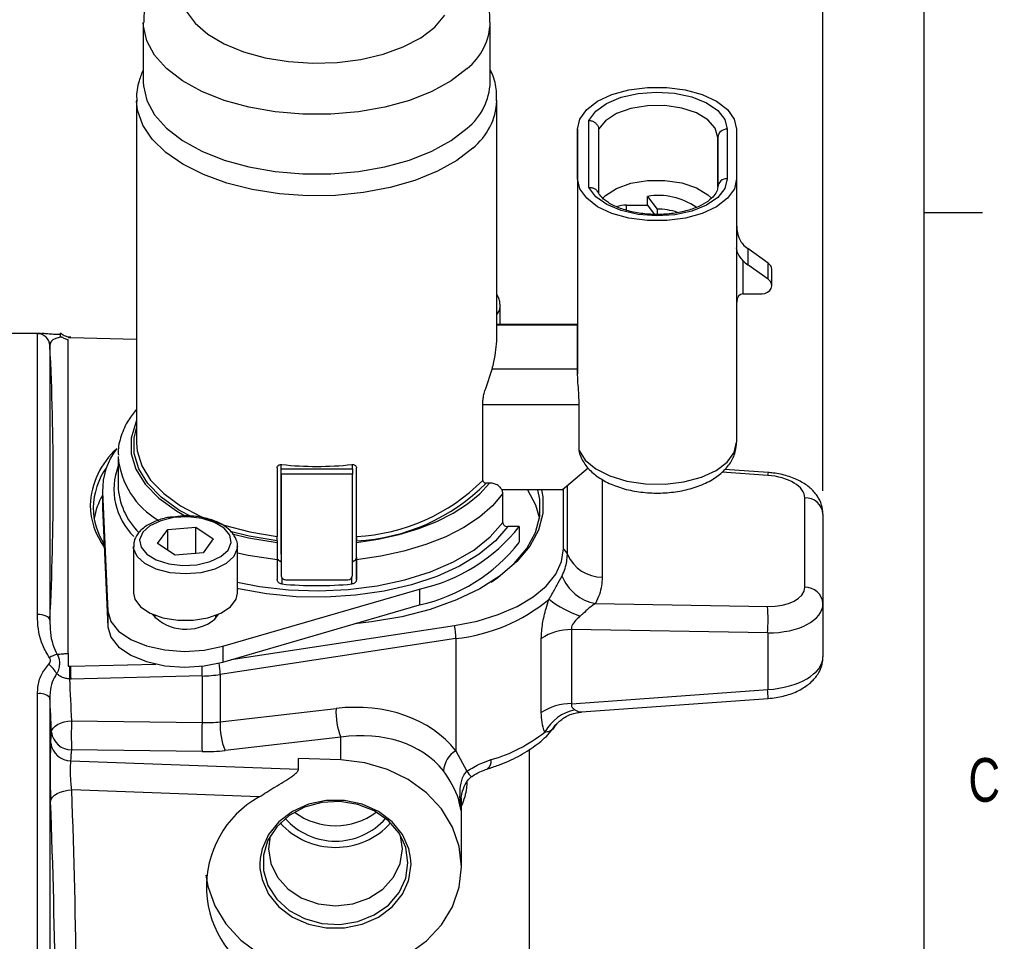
# Model space of a CAD drawing. Header units: inches. Extents: x 0.4 to 16.6, y 0.2 to 10.8.
# Tile 15 of 16: x 14.4 to 16.5, y 6.5 to 8.5. Entities that reach past the tile are written whole.
import ezdxf

# ---------------------------------------------------------------- set-up
doc = ezdxf.new("R2010")
doc.units = ezdxf.units.IN
doc.header["$MEASUREMENT"] = 0
doc.layers.add('BORDER', color=7, linetype='Continuous', lineweight=25)
doc.layers.add('SLD-0', color=7, linetype='Continuous', lineweight=25)
doc.styles.add('SLDTEXTSTYLE0', font='TXT', dxfattribs={"width": 0.75})
doc.dimstyles.new('SLDDIMSTYLE0', dxfattribs={"dimtxt": 0.145833, "dimasz": 0.13, "dimexe": 0, "dimexo": 0.0625, "dimgap": 0.036458, "dimtad": 0, "dimtih": 1, "dimtoh": 1, "dimdec": 1, "dimlfac": 1.5, "dimrnd": 1e-09, "dimzin": 12, "dimdsep": 46, "dimtxsty": 'SLDTEXTSTYLE0', "dimsah": 1, "dimcen": 0.09, "dimadec": 0, "dimazin": 3, "dimtfac": 1, "dimtdec": 1, "dimtofl": 0, "dimtmove": 0, "dimatfit": 3, "dimfxl": 0, "dimfrac": 2, "dimtolj": 1, "dimtzin": 12, "dimarcsym": 0})

# ---------------------------------------------------------------- blocks, each defined once
blk = doc.blocks.new('_D_3')
at = {"layer": 'SLD-0'}
for p, q in [((12.4659, 9.1245), (12.4659, 9.9358)), ((16.1589, 7.4786), (16.1589, 9.9358)), ((12.4659, 9.8108), (14.659, 9.8108)), ((14.831, 9.8108), (14.7866, 9.8108)), ((14.7866, 9.8108), (14.7866, 9.5791)), ((15.1542, 9.8108), (15.1986, 9.8108)), ((15.1986, 9.8108), (15.1986, 9.5791)), ((16.1589, 9.8108), (15.3263, 9.8108)), ((14.7866, 9.5791), (14.831, 9.5791)), ((15.1986, 9.5791), (15.1542, 9.5791))]:
    blk.add_line(p, q, dxfattribs=at)
for points in [[(12.4659, 9.8108), (12.5959, 9.7908), (12.5959, 9.8308)], [(16.1589, 9.8108), (16.0289, 9.8308), (16.0289, 9.7908)]]:
    blk.add_solid(points, dxfattribs=at)
at = {"layer": 'SLD-0', "char_height": 0.14583, "attachment_point": 1, "style": 'SLDTEXTSTYLE0'}
for s, insert in [('5.5', (14.858, 10.0283)), ('141', (14.831, 9.767))]:
    blk.add_mtext(s, dxfattribs=dict(at, insert=insert))

msp = doc.modelspace()

# ---------------------------------------------------------------- linework, layer by layer
at = {"color": 7, "linetype": 'Continuous', "lineweight": 25}
for p, q in [((14.6999, 8.4831), (14.6999, 8.3551)), ((15.4446, 8.3551), (15.4446, 8.4831)), ((14.6856, 8.3164), (14.6856, 7.5806)), ((15.4589, 7.7993), (15.4589, 8.3164)), ((15.6566, 8.1291), (15.6566, 8.2732)), ((15.6323, 8.1481), (15.6323, 8.2542)), ((15.6323, 8.2542), (15.6323, 7.8355)), ((15.6772, 8.2543), (15.6773, 8.1176)), ((15.9536, 8.2542), (15.9536, 8.1482)), ((15.9736, 8.2543), (15.9736, 8.1482)), ((15.933, 8.1306), (15.9329, 8.2367)), ((15.6323, 8.1481), (15.6323, 7.7294)), ((15.9736, 8.1482), (15.9736, 7.583)), ((15.7823, 8.0912), (15.7822, 8.1102)), ((15.7822, 8.1102), (15.8029, 8.0829)), ((15.7369, 8.0912), (15.7823, 8.0912)), ((15.7823, 8.0912), (15.7962, 8.072)), ((15.8029, 8.0829), (15.8029, 8.0717)), ((15.9974, 7.9981), (15.9975, 7.9635)), ((16.0414, 7.9669), (15.9974, 7.9981)), ((15.987, 7.9729), (15.987, 7.9013)), ((16.0414, 7.9323), (15.9975, 7.9635)), ((16.0414, 7.9323), (16.0414, 7.9669)), ((16.0488, 7.9188), (16.0488, 7.9535)), ((15.987, 7.9013), (16.0281, 7.9013)), ((15.4658, 7.8355), (15.4658, 7.8777)), ((15.6323, 7.8355), (15.4589, 7.8355)), ((14.4793, 7.8163), (14.3963, 7.8163)), ((14.4728, 7.2132), (14.4728, 7.8155)), ((14.4793, 7.8157), (14.4823, 7.8158)), ((14.5416, 7.8065), (14.5389, 7.8068)), ((14.5435, 7.8065), (14.5416, 7.8065)), ((14.6856, 7.8032), (14.5435, 7.8065)), ((14.4994, 7.7902), (14.4994, 7.2013)), ((15.4351, 7.6982), (15.4486, 7.7396)), ((15.6323, 7.7397), (15.4486, 7.7396)), ((15.4285, 7.5008), (15.4285, 7.6649)), ((15.6356, 7.5653), (15.6356, 7.6628)), ((14.6456, 7.5523), (14.6456, 7.4901)), ((15.6376, 7.5551), (15.6356, 7.5653)), ((14.987, 7.5275), (14.987, 7.3805)), ((14.9957, 7.3426), (14.9957, 7.5348)), ((14.9957, 7.5258), (14.9957, 7.5348)), ((14.9957, 7.5258), (15.149, 7.5259)), ((15.149, 7.5259), (15.149, 7.5348)), ((15.1577, 7.3363), (15.1577, 7.5276)), ((15.1577, 7.3805), (15.1577, 7.5275)), ((15.599, 7.4805), (15.6549, 7.5279)), ((16.041, 7.5179), (15.9483, 7.5245)), ((14.9957, 7.5139), (14.9957, 7.2974)), ((15.149, 7.5139), (14.9957, 7.5139)), ((15.149, 7.2974), (15.149, 7.5139)), ((15.4429, 7.4951), (15.4357, 7.4951)), ((15.6021, 7.354), (15.6021, 7.4832)), ((14.6123, 7.4817), (14.6123, 7.4478)), ((14.6124, 7.476), (14.6237, 7.2204)), ((14.6124, 7.476), (14.6124, 7.4421)), ((15.599, 7.4805), (15.4696, 7.4805)), ((15.4716, 7.4104), (15.4716, 7.4725)), ((16.1198, 7.2715), (16.1198, 7.4636)), ((14.6123, 7.4478), (14.6124, 7.4421)), ((14.6124, 7.4421), (14.6237, 7.1865)), ((16.1589, 7.4286), (16.1589, 7.2365)), ((14.7525, 7.3956), (14.8124, 7.4004)), ((14.8124, 7.4004), (14.8502, 7.3753)), ((14.8124, 7.3448), (14.8124, 7.4004)), ((15.507, 7.4019), (15.4822, 7.4019)), ((15.507, 7.4019), (15.507, 7.368)), ((14.7303, 7.3657), (14.7525, 7.3956)), ((14.7525, 7.3509), (14.7525, 7.3956)), ((14.6787, 7.3593), (14.6787, 7.2592)), ((14.7682, 7.3405), (14.7303, 7.3657)), ((14.8502, 7.3753), (14.8281, 7.3453)), ((14.9018, 7.3593), (14.9017, 7.3565)), ((14.9018, 7.2592), (14.9018, 7.3593)), ((14.987, 7.3712), (14.987, 7.3676)), ((15.1577, 7.3676), (15.1577, 7.3713)), ((14.8281, 7.3453), (14.7682, 7.3405)), ((14.8075, 7.3437), (14.8124, 7.3448)), ((14.9957, 7.3426), (14.9957, 7.2974)), ((15.1577, 7.3363), (15.1577, 7.2882)), ((14.987, 7.3306), (14.987, 7.2882)), ((14.987, 7.3296), (14.9957, 7.3285)), ((15.149, 7.3285), (15.1574, 7.3296)), ((15.1577, 7.2882), (15.1577, 7.3306)), ((15.0057, 7.2878), (15.139, 7.2878)), ((14.8703, 7.1449), (15.2931, 7.2676)), ((15.2931, 7.2676), (15.2931, 7.2337)), ((14.8703, 7.111), (15.2931, 7.2337)), ((15.6706, 7.2367), (16.0402, 7.2306)), ((16.1589, 7.2365), (16.1589, 7.1222)), ((14.6237, 7.2204), (14.6237, 7.1865)), ((14.7247, 7.2114), (14.7247, 7.2055)), ((14.8535, 7.2031), (14.8613, 7.2136)), ((14.8559, 7.2055), (14.8559, 7.2114)), ((14.8886, 7.1163), (15.368, 7.1892)), ((15.6188, 7.1807), (15.6188, 7.0218)), ((16.0402, 7.1737), (15.6188, 7.1807)), ((16.0402, 7.1737), (16.0402, 7.0522)), ((15.3708, 7.1614), (14.8649, 7.0845)), ((14.8703, 7.1449), (14.8703, 7.111)), ((15.3708, 7.1614), (15.3708, 6.9208)), ((15.5543, 7.0026), (15.5543, 7.1614)), ((14.5389, 7.1023), (14.5424, 7.1026)), ((14.5424, 7.1026), (14.5442, 7.1026)), ((14.5442, 7.1026), (14.7266, 7.1069)), ((14.8262, 7.0812), (14.5447, 7.0746)), ((14.8262, 7.0812), (14.8262, 6.9813)), ((14.8649, 7.0845), (14.8649, 6.9828)), ((14.5447, 7.0746), (14.542, 7.0746)), ((15.6188, 7.0218), (16.0402, 7.0522)), ((15.6404, 7.004), (16.041, 7.0329)), ((14.8649, 6.9828), (15.1136, 7.0114)), ((14.5461, 6.9852), (14.8262, 6.9813)), ((15.1241, 6.9499), (14.8754, 6.9213)), ((15.1241, 6.901), (15.1241, 6.9499)), ((14.8262, 6.9189), (14.5461, 6.9228)), ((15.3708, 6.9208), (15.3943, 6.8771)), ((15.5289, 6.2581), (15.5289, 6.9241)), ((14.5446, 6.8992), (15.0331, 6.8811)), ((15.0331, 6.8811), (15.0331, 6.9044)), ((15.1241, 6.901), (15.0331, 6.9044)), ((14.9484, 6.8217), (14.5463, 6.8366)), ((15.3831, 6.6717), (15.3831, 6.8194)), ((15.256, 6.7102), (15.2522, 6.7383))]:
    msp.add_line(p, q, dxfattribs=at)
at = {"color": 8, "linetype": 'Continuous', "lineweight": 25}
for p, q in [((15.9329, 8.2367), (15.9329, 8.1303)), ((15.7369, 8.0807), (15.7369, 8.0912)), ((15.6323, 7.8339), (15.4589, 7.8339)), ((14.4728, 7.8155), (14.4793, 7.8157)), ((15.6356, 7.6628), (15.4285, 7.6628)), ((16.0402, 7.5116), (15.9424, 7.5187)), ((15.6103, 7.3419), (15.6103, 7.4901)), ((15.6852, 7.5026), (15.6852, 7.2931)), ((14.997, 7.2926), (14.997, 7.2787)), ((15.1477, 7.2787), (15.1477, 7.2926)), ((14.4728, 5.5363), (14.4728, 7.0428)), ((14.4994, 7.0347), (14.4994, 5.5616)), ((15.3815, 6.8088), (15.3815, 6.793)), ((15.2746, 6.6773), (15.2738, 6.6914))]:
    msp.add_line(p, q, dxfattribs=at)
at = {"color": 7, "linetype": 'Continuous', "lineweight": 25, "flags": 128}
for points in [[(14.7917, 8.5074), (14.8109, 8.4816), (14.8384, 8.4579), (14.8735, 8.4373), (14.915, 8.4203), (14.9615, 8.4075), (15.0116, 8.3993), (15.0636, 8.396), (15.1159, 8.3976), (15.1668, 8.4042), (15.2147, 8.4155), (15.258, 8.4312), (15.2953, 8.4507), (15.3255, 8.4734)], [(15.3255, 8.4734), (15.3475, 8.4987)], [(14.6999, 8.3551), (14.7003, 8.3471), (14.7075, 8.3156), (14.7242, 8.2851), (14.7499, 8.2564), (14.7839, 8.2302), (14.8254, 8.2073), (14.8733, 8.1882), (14.9264, 8.1734), (14.9833, 8.1634), (15.0424, 8.1583), (15.1023, 8.1583), (15.1615, 8.1634), (15.2183, 8.1735), (15.2713, 8.1882), (15.3192, 8.2073), (15.3607, 8.2303), (15.3948, 8.2564)], [(15.6323, 8.2542), (15.6372, 8.2759), (15.6518, 8.2963), (15.6752, 8.3142), (15.706, 8.3287), (15.7424, 8.3389), (15.7823, 8.3441), (15.8235, 8.3441), (15.8634, 8.3389), (15.8998, 8.3287), (15.9307, 8.3143), (15.954, 8.2963), (15.9686, 8.2759), (15.9736, 8.2543)], [(15.6566, 8.2732), (15.671, 8.2928), (15.6945, 8.3097), (15.7255, 8.3228), (15.7619, 8.3311), (15.8011, 8.3341), (15.8405, 8.3316), (15.8772, 8.3238), (15.9088, 8.3111), (15.9331, 8.2945), (15.9484, 8.2751), (15.9536, 8.2542)], [(15.9329, 8.2367), (15.9276, 8.2563), (15.9119, 8.2743), (15.8872, 8.2892), (15.8556, 8.2997), (15.8197, 8.3051), (15.7823, 8.3048), (15.7467, 8.2989), (15.7157, 8.2878), (15.6919, 8.2726), (15.6772, 8.2543)], [(15.9736, 8.1482), (15.9687, 8.1265), (15.9541, 8.1061), (15.9307, 8.0881), (15.8999, 8.0737), (15.8635, 8.0635), (15.8236, 8.0583), (15.7824, 8.0583), (15.7425, 8.0635), (15.706, 8.0736), (15.6752, 8.0881), (15.6519, 8.1061), (15.6373, 8.1265), (15.6323, 8.1481)], [(15.9536, 8.1482), (15.9484, 8.1273), (15.9332, 8.1079), (15.9089, 8.0913), (15.8773, 8.0786), (15.8406, 8.0708), (15.8012, 8.0682), (15.762, 8.0712), (15.7256, 8.0796), (15.6946, 8.0926), (15.671, 8.1095), (15.6566, 8.1291)], [(15.6856, 8.106), (15.6919, 8.1121), (15.7157, 8.1273), (15.7467, 8.1384), (15.7823, 8.1443), (15.8197, 8.1446), (15.8556, 8.1392), (15.8872, 8.1287), (15.9119, 8.1138), (15.9198, 8.1064)], [(16.0281, 7.9013), (16.0343, 7.9021), (16.04, 7.9045), (16.0445, 7.9082), (16.0476, 7.9128), (16.0488, 7.9181), (16.0481, 7.9234), (16.0456, 7.9282), (16.0414, 7.9323)], [(15.6323, 7.7397), (15.6323, 7.7568), (15.6323, 7.7726), (15.6323, 7.7869), (15.6323, 7.7997), (15.6323, 7.8109), (15.6323, 7.8204), (15.6323, 7.8281), (15.6323, 7.8339)], [(15.6323, 7.7294), (15.6323, 7.7308), (15.6323, 7.7321), (15.6323, 7.7334), (15.6323, 7.7347), (15.6323, 7.736), (15.6323, 7.7372), (15.6323, 7.7384), (15.6323, 7.7397)], [(14.8047, 7.422), (14.7755, 7.438), (14.7384, 7.4646), (14.7097, 7.4941), (14.6901, 7.5256), (14.6802, 7.5583), (14.6802, 7.5915), (14.6856, 7.6132)], [(14.6856, 7.5806), (14.6868, 7.5643), (14.6965, 7.5322), (14.7157, 7.5013), (14.7437, 7.4724), (14.7801, 7.4463), (14.8237, 7.4235), (14.8736, 7.4046), (14.9285, 7.3902), (14.987, 7.3805)], [(15.6356, 7.5653), (15.6487, 7.5443), (15.6711, 7.5255), (15.7014, 7.5103), (15.7377, 7.4993), (15.778, 7.4934), (15.8198, 7.4929), (15.8605, 7.4978), (15.8978, 7.5077), (15.9295, 7.5222), (15.9535, 7.5403), (15.9685, 7.561), (15.9736, 7.583)], [(14.9957, 7.5139), (14.9957, 7.5156), (14.9957, 7.5173), (14.9957, 7.519), (14.9957, 7.5206), (14.9957, 7.5222), (14.9957, 7.5236), (14.9957, 7.5248), (14.9957, 7.5258)], [(15.149, 7.5259), (15.149, 7.5248), (15.149, 7.5236), (15.149, 7.5222), (15.149, 7.5206), (15.149, 7.519), (15.149, 7.5173), (15.149, 7.5156), (15.149, 7.5139)], [(15.1577, 7.3676), (15.2043, 7.3746), (15.249, 7.3846), (15.2912, 7.3973), (15.33, 7.4127), (15.3652, 7.4304), (15.396, 7.4503), (15.422, 7.4719), (15.4429, 7.4951)], [(15.555, 7.4805), (15.5578, 7.4658), (15.5578, 7.4297), (15.5483, 7.3941), (15.5296, 7.3595), (15.502, 7.3266), (15.466, 7.296), (15.4224, 7.2684), (15.3719, 7.2443), (15.3156, 7.2242), (15.2546, 7.2084), (15.19, 7.1973), (15.1537, 7.1933)], [(15.4716, 7.4725), (15.4495, 7.4465), (15.4214, 7.4222), (15.3878, 7.3999), (15.3491, 7.3801), (15.3061, 7.363), (15.2593, 7.3489), (15.2096, 7.338), (15.1577, 7.3306)], [(15.4467, 7.2828), (15.4606, 7.2925), (15.4961, 7.3226), (15.5233, 7.355), (15.5418, 7.3892), (15.5511, 7.4243), (15.5511, 7.4599), (15.5468, 7.4805)], [(15.5249, 7.4805), (15.5418, 7.4487), (15.5503, 7.4189)], [(14.8819, 7.3514), (14.8885, 7.3674), (14.8855, 7.3836), (14.8732, 7.3986), (14.8528, 7.4108), (14.8262, 7.4191), (14.7961, 7.4226), (14.7655, 7.421), (14.7373, 7.4144), (14.7142, 7.4036), (14.6986, 7.3895), (14.692, 7.3736), (14.695, 7.3573), (14.7074, 7.3423), (14.7278, 7.3301), (14.7544, 7.3219), (14.7844, 7.3183), (14.8151, 7.3199), (14.8433, 7.3265), (14.8663, 7.3373), (14.8819, 7.3514)], [(14.9018, 7.2827), (14.9491, 7.2735), (15.0117, 7.2661), (15.0757, 7.2638), (15.1395, 7.2667), (15.2019, 7.2745), (15.2613, 7.2872), (15.3164, 7.3046), (15.3661, 7.326), (15.4091, 7.3512), (15.4445, 7.3796), (15.4716, 7.4104)], [(15.4822, 7.4019), (15.4558, 7.3709), (15.4212, 7.3424), (15.379, 7.3168), (15.3302, 7.2948), (15.2759, 7.2768), (15.2172, 7.2632), (15.1553, 7.2543), (15.0917, 7.2503), (15.0277, 7.2513), (14.9646, 7.2572), (14.9039, 7.268), (14.9018, 7.2684)], [(14.987, 7.3712), (14.9273, 7.381), (14.8866, 7.391)], [(15.368, 7.1892), (15.4168, 7.199), (15.462, 7.2128), (15.5024, 7.2302), (15.537, 7.2509), (15.5649, 7.2742), (15.5854, 7.2996), (15.5979, 7.3265), (15.6021, 7.354)], [(14.6787, 7.2592), (14.6815, 7.246), (14.6937, 7.2296), (14.7144, 7.2158), (14.7419, 7.2059), (14.7737, 7.2007), (14.8069, 7.2007), (14.8387, 7.2059), (14.8662, 7.2158), (14.8869, 7.2296), (14.899, 7.2461), (14.9018, 7.2592)], [(14.4994, 7.2013), (14.4987, 7.2037), (14.497, 7.2059), (14.4945, 7.208), (14.4912, 7.2098), (14.4872, 7.2112), (14.4827, 7.2123), (14.4778, 7.213), (14.4728, 7.2132)], [(14.6237, 7.2204), (14.6301, 7.1981), (14.6469, 7.1774), (14.6731, 7.1596), (14.707, 7.1459), (14.7462, 7.1372), (14.7884, 7.1341), (14.8306, 7.1367), (14.8703, 7.1449)], [(14.6237, 7.1865), (14.6301, 7.1642), (14.6469, 7.1435), (14.6731, 7.1257), (14.707, 7.112), (14.7462, 7.1033), (14.7884, 7.1002), (14.8306, 7.1028), (14.8703, 7.111)], [(14.5028, 6.9606), (14.5038, 6.965), (14.5064, 6.9694), (14.5105, 6.9735), (14.5158, 6.9771), (14.5223, 6.9802), (14.5297, 6.9826), (14.5377, 6.9843), (14.5461, 6.9852)], [(15.1241, 6.4423), (15.1752, 6.4484), (15.2241, 6.4625), (15.2688, 6.4843), (15.3079, 6.5129), (15.3399, 6.5472), (15.3636, 6.5861), (15.3782, 6.6281), (15.3831, 6.6717), (15.3782, 6.7152), (15.3636, 6.7572), (15.3399, 6.7961), (15.3079, 6.8304), (15.2688, 6.859), (15.2241, 6.8808), (15.1752, 6.895), (15.1241, 6.901)], [(14.501, 6.8122), (14.5022, 6.8168), (14.5049, 6.8213), (14.5092, 6.8254), (14.5149, 6.829), (14.5217, 6.8321), (14.5294, 6.8344), (14.5377, 6.8359), (14.5463, 6.8366)], [(15.2738, 6.6914), (15.2699, 6.7103), (15.256, 6.7413), (15.2338, 6.7686), (15.2045, 6.7906), (15.1698, 6.806), (15.1318, 6.8139), (15.0927, 6.8139), (15.0547, 6.806), (15.0201, 6.7906), (14.9908, 6.7686), (14.9685, 6.7413), (14.9547, 6.7103), (14.9506, 6.6894)], [(15.2588, 6.725), (15.2488, 6.7438), (15.2259, 6.7705), (15.1958, 6.7916), (15.1604, 6.8057), (15.1221, 6.8119), (15.0831, 6.8099), (15.0459, 6.7996), (15.013, 6.7819), (14.9862, 6.7578), (14.9674, 6.7287), (14.9657, 6.725)], [(14.9724, 6.7383), (14.9685, 6.7102), (14.9734, 6.6787), (14.9878, 6.6493), (15.0106, 6.624), (15.0404, 6.6047), (15.0751, 6.5925), (15.1123, 6.5883), (15.1495, 6.5925), (15.1842, 6.6047), (15.2139, 6.624), (15.2368, 6.6493), (15.2511, 6.6787), (15.256, 6.7102), (15.256, 6.7102)], [(14.9503, 6.6685), (14.9547, 6.6444), (14.9685, 6.6134), (14.9908, 6.5861), (15.0201, 6.5641), (15.0547, 6.5486), (15.0927, 6.5407), (15.1318, 6.5407), (15.1698, 6.5486), (15.2045, 6.5641), (15.2338, 6.5861), (15.256, 6.6134), (15.2686, 6.6402)], [(14.8343, 6.6536), (14.8386, 6.6301), (14.8535, 6.5881), (14.8774, 6.5492), (14.9093, 6.5146), (14.9482, 6.4857), (14.9927, 6.4633), (15.0414, 6.4483), (15.0924, 6.4411)]]:
    msp.add_lwpolyline(points, dxfattribs=at)
at = {"color": 8, "linetype": 'Continuous', "lineweight": 25, "flags": 128}
for points in [[(15.3948, 8.3844), (15.3607, 8.3583), (15.3192, 8.3353), (15.2713, 8.3162), (15.2183, 8.3015), (15.1615, 8.2914), (15.1023, 8.2863), (15.0424, 8.2863), (14.9833, 8.2914), (14.9264, 8.3014), (14.8733, 8.3162), (14.8254, 8.3353), (14.7839, 8.3582), (14.7499, 8.3843), (14.7242, 8.4131), (14.7075, 8.4436), (14.7003, 8.4751), (14.6999, 8.483)], [(15.4072, 8.2139), (15.3728, 8.1874), (15.3311, 8.164), (15.2829, 8.1444), (15.2296, 8.1291), (15.1724, 8.1183), (15.1128, 8.1124), (15.0521, 8.1116), (14.992, 8.1158), (14.9338, 8.1249), (14.879, 8.1388), (14.829, 8.157), (14.785, 8.1791), (14.748, 8.2047), (14.7191, 8.2329), (14.6988, 8.2633), (14.6877, 8.2949), (14.6856, 8.3148)], [(15.4658, 7.8786), (15.4635, 7.8657), (15.4589, 7.8573)], [(14.6856, 7.6292), (14.6837, 7.6252), (14.6735, 7.5918), (14.6736, 7.558), (14.6837, 7.5246), (14.7037, 7.4925), (14.7331, 7.4625), (14.771, 7.4353), (14.7919, 7.4236)], [(14.8906, 7.3859), (14.926, 7.3774), (14.987, 7.3676)], [(14.8941, 7.3377), (14.8775, 7.3225), (14.8532, 7.3105), (14.8232, 7.3028), (14.7903, 7.3002), (14.7574, 7.3028), (14.7275, 7.3104), (14.7031, 7.3224), (14.6865, 7.3377), (14.679, 7.3549), (14.6787, 7.3587)], [(14.9017, 7.3565), (14.9015, 7.3549), (14.8941, 7.3377)], [(14.987, 7.3306), (14.9247, 7.34), (14.9018, 7.3448)], [(14.9657, 6.725), (14.9577, 6.6967), (14.9577, 6.6636), (14.9674, 6.6315), (14.9862, 6.6025), (15.013, 6.5783), (15.0459, 6.5606), (15.0831, 6.5504), (15.1221, 6.5483), (15.1604, 6.5545), (15.1958, 6.5686), (15.2259, 6.5897), (15.2488, 6.6165), (15.2632, 6.6473), (15.2681, 6.6801), (15.2681, 6.6801)], [(15.2681, 6.6801), (15.2632, 6.713), (15.2588, 6.725)], [(14.9506, 6.6894), (14.9499, 6.6773), (14.9503, 6.6685)], [(15.2686, 6.6402), (15.2699, 6.6444), (15.2746, 6.6773)]]:
    msp.add_lwpolyline(points, dxfattribs=at)
at = {"color": 8, "linetype": 'Continuous', "lineweight": 25}
for centre, radius, start, end in [((15.3119, 8.4882), 0.1328, 308.6152, 358.1077), ((15.3203, 8.3221), 0.1388, 308.7479, 357.2151), ((14.821, 7.5675), 0.176, 184.9609, 240.0872), ((14.779, 7.4819), 0.1421, 159.2402, 225.6845), ((16.0781, 7.5098), 0.038, 167.8159, 177.303), ((13.8699, 7.0798), 0.9563, 0.0821, 1.3435), ((14.7121, 7.083), 0.1528, 0.5548, 9.7675), ((15.8566, 7.0348), 0.1844, 359.4054, 5.4189), ((15.4274, 6.8981), 0.0196, 303.56, 10.4457), ((15.4835, 6.9394), 0.1088, 214.9072, 223.2235)]:
    msp.add_arc(centre, radius, start, end, dxfattribs=at)
at = {"color": 7, "linetype": 'Continuous', "lineweight": 25}
for centre, radius, start, end in [((15.3118, 8.3603), 0.133, 308.6353, 357.7805), ((15.9521, 8.235), 0.0193, 85.6859, 174.8996), ((15.9522, 8.1289), 0.0193, 85.6859, 174.8996), ((15.8058, 7.9698), 0.1424, 55.3183, 99.5238), ((15.7364, 8.0206), 0.0706, 89.6113, 107.081), ((15.804, 7.9501), 0.1328, 71.2846, 90.4637), ((16.0331, 8.0486), 0.0618, 221.6276, 234.7229), ((16.0331, 8.0139), 0.0618, 221.6276, 234.7229), ((16.0322, 7.9531), 0.0166, 1.2986, 56.378), ((14.923, 7.8337), 0.7093, 0.0201, 0.1457), ((14.4728, 7.7888), 0.0267, 2.9862, 90.019), ((8.4455, 7.4958), 6.0611, 357.2153, 2.7847), ((14.7619, 7.4389), 0.1765, 132.3103, 177.1337), ((14.7602, 7.4793), 0.1478, 142.3949, 181.2741), ((14.7478, 7.4388), 0.1555, 144.6458, 178.7646), ((15.0723, 8.254), 0.7231, 264.0264, 275.9859), ((14.7942, 7.4956), 0.1487, 182.1203, 225.8595), ((15.1362, 7.7939), 0.4139, 272.9714, 314.9166), ((15.1375, 7.7905), 0.4197, 272.7531, 315.2781), ((14.7481, 7.3911), 0.1564, 150.322, 169.736), ((16.1209, 7.4254), 0.0382, 4.7895, 91.6598), ((14.7439, 7.4513), 0.1583, 181.2792, 216.1851), ((14.7454, 7.445), 0.1532, 181.0766, 212.2457), ((15.2109, 7.6361), 0.3776, 282.575, 321.6582), ((15.2109, 7.6022), 0.3776, 282.575, 321.6582), ((15.5795, 7.3298), 0.0331, 21.3285, 46.946), ((15.6855, 7.3754), 0.0823, 204.0679, 269.8138), ((15.6876, 7.3306), 0.0954, 201.2473, 259.7671), ((15.0723, 8.0742), 0.7991, 264.5967, 275.4156), ((16.1209, 7.2333), 0.0382, 4.7895, 91.6598), ((15.3315, 7.5332), 0.3738, 276.0376, 309.8203), ((15.7137, 7.4289), 0.232, 232.016, 250.8922), ((15.6038, 7.2021), 0.4373, 356.2707, 3.7293), ((14.792, 7.28), 0.0985, 222.4131, 308.6626), ((15.2163, 7.1599), 0.1546, 0.5807, 10.9532), ((15.6175, 7.0673), 0.1134, 89.3427, 123.8753), ((14.5238, 7.0862), 0.0423, 102.2277, 126.4667), ((14.4446, 7.045), 0.0807, 30.6996, 49.6646), ((13.8648, 7.0981), 0.6777, 358.0161, 0.3817), ((13.5633, 7.0731), 0.9814, 0.0913, 1.7266), ((14.8194, 7.3857), 0.3046, 271.2845, 278.5898), ((-0.897, 6.3269), 15.4572, 2.44096, 2.7728), ((14.4784, 7.0134), 0.03, 45.3501, 100.6968), ((-0.9082, 6.3036), 15.4249, 2.44096, 2.71663), ((15.6175, 6.9085), 0.1134, 89.3427, 123.8753), ((15.253, 7.0036), 0.1396, 176.7901, 202.6178), ((15.6467, 6.9137), 0.0972, 101.9889, 150.9936), ((15.1201, 6.954), 0.5749, 176.888, 183.112), ((15.4002, 6.9501), 0.5749, 176.888, 183.112), ((15.0043, 6.975), 0.1396, 176.7901, 202.6178), ((8.4799, 7.3336), 6.0345, 356.23156, 356.45567), ((14.5456, 6.9659), 0.0432, 187.1321, 270.6357), ((15.3573, 7.2168), 0.3275, 285.8278, 308.6111), ((14.5442, 6.9424), 0.0432, 187.132, 270.5573), ((8.5105, 7.2966), 6.0472, 356.23156, 356.45567), ((15.3976, 6.8748), 0.0532, 120.2024, 176.6462), ((-0.9579, 6.254), 15.5151, 0.58464, 2.15173), ((-0.9707, 6.2309), 15.4826, 0.58464, 2.15173), ((15.0558, 6.6293), 0.2204, 119.1829, 246.287), ((15.1123, 6.9062), 0.1462, 233.0958, 306.9042), ((15.1123, 6.874), 0.1605, 222.3748, 317.6252), ((15.1123, 6.8695), 0.1427, 221.0923, 318.9077)]:
    msp.add_arc(centre, radius, start, end, dxfattribs=at)
for centre, major_axis, ratio, start_param, end_param in [((15.987, 7.8829), (0, 0.0184), 0.725609, 6.283125, 7.853921), ((16.0358, 7.4673), (0.084, -0.0052), 0.528965, 0.032654, 1.551091), ((15.0057, 7.2974), (0.01, 0.00001), 0.960481, 3.140817, 4.711614), ((15.139, 7.2974), (0.01, 0.00001), 0.960481, 4.711614, 6.28241), ((16.0358, 7.2752), (0.084, -0.0052), 0.528965, 4.797403, 6.31584), ((16.0336, 7.2402), (0.1253, -0.0052), 0.529763, 4.786684, 6.305121), ((16.0336, 7.1184), (0.1253, 0.0052), 0.529763, 4.742813, 6.26125), ((15.0998, 6.7416), (0.2969, 0.1374), 0.791985, 0.189487, 1.175805), ((14.8189, 7.07), (0.1666, -0.0109), 0.528787, 4.790609, 5.026228), ((15.1123, 6.7185), (0.2512, 0.1304), 0.776189, 0.15778, 1.144098), ((14.817, 7.0316), (0.2119, -0.0109), 0.529407, 4.783261, 5.018881)]:
    msp.add_ellipse(centre, major_axis=major_axis, ratio=ratio, start_param=start_param, end_param=end_param, dxfattribs=at)
for points, knots in [([(15.4436, 8.4841), (15.4438, 8.4896), (15.4445, 8.5072), (15.4368, 8.5364), (15.4217, 8.5699), (15.3993, 8.6009), (15.3702, 8.6292), (15.3342, 8.6546), (15.2917, 8.6765), (15.2439, 8.6943), (15.1923, 8.7073), (15.1383, 8.7155), (15.083, 8.7189), (15.0276, 8.7174), (14.9731, 8.7111), (14.9204, 8.6999), (14.8706, 8.6839), (14.8246, 8.6629), (14.785, 8.6377), (14.7527, 8.6092), (14.7282, 8.5786), (14.7112, 8.5458), (14.7012, 8.5136), (14.7009, 8.4924), (14.7008, 8.483)], [0, 0, 0, 0, 0.018852, 0.0610164, 0.1030272, 0.1462291, 0.1916438, 0.2395942, 0.2894271, 0.3399218, 0.3901858, 0.4400988, 0.4897669, 0.5393691, 0.5890864, 0.639088, 0.6896051, 0.7408615, 0.7929656, 0.8398667, 0.8843931, 0.926654, 0.9674289, 1, 1, 1, 1]), ([(14.6999, 8.3827), (14.6967, 8.3746), (14.6887, 8.3545), (14.6844, 8.3306), (14.686, 8.3159), (14.6862, 8.314)], [0, 0, 0, 0, 0.370809, 0.919362, 1, 1, 1, 1]), ([(15.4579, 8.3149), (15.4581, 8.3205), (15.459, 8.3384), (15.4542, 8.3616), (15.4468, 8.3775), (15.4446, 8.3822)], [0, 0, 0, 0, 0.2430319, 0.775556, 1, 1, 1, 1]), ([(15.6566, 8.2732), (15.6567, 8.2732), (15.6583, 8.2731), (15.6621, 8.2725), (15.6679, 8.27), (15.673, 8.2657), (15.6766, 8.2603), (15.677, 8.2563), (15.6772, 8.2543)], [0, 0, 0, 0, 0.009308, 0.146563, 0.361577, 0.574929, 0.78745, 1, 1, 1, 1]), ([(15.6566, 8.1291), (15.6567, 8.1291), (15.6583, 8.1292), (15.6622, 8.1291), (15.6679, 8.1274), (15.6732, 8.1238), (15.6752, 8.1204), (15.6761, 8.1187)], [0, 0, 0, 0, 0.011821, 0.186124, 0.459175, 0.730115, 1, 1, 1, 1]), ([(15.933, 8.1306), (15.9329, 8.129), (15.9325, 8.1241), (15.9284, 8.1149), (15.9165, 8.1023), (15.8975, 8.0903), (15.8719, 8.0803), (15.8418, 8.0736), (15.8091, 8.0708), (15.7759, 8.0721), (15.7444, 8.0775), (15.7169, 8.0864), (15.6952, 8.098), (15.6808, 8.1104), (15.6769, 8.1177), (15.675, 8.1211)], [0, 0, 0, 0, 0.041101, 0.120877, 0.196682, 0.27762, 0.358295, 0.439783, 0.522076, 0.60475, 0.68729, 0.769113, 0.849748, 0.929045, 1, 1, 1, 1]), ([(15.9736, 8.0485), (15.9736, 8.0484), (15.9736, 8.0444), (15.9745, 8.0337), (15.9786, 8.019), (15.9846, 8.0107), (15.9869, 8.0075)], [0, 0, 0, 0, 0.0058668, 0.269945, 0.7228435, 1, 1, 1, 1]), ([(15.987, 7.9729), (15.9846, 7.9756), (15.9786, 7.9828), (15.9745, 7.9913), (15.9736, 7.9974), (15.9736, 7.9997), (15.9736, 7.9997)], [0, 0, 0, 0, 0.277157, 0.730055, 0.994133, 1, 1, 1, 1]), ([(15.4647, 7.8787), (15.465, 7.8814), (15.4657, 7.8888), (15.4616, 7.8954), (15.4589, 7.8997)], [0, 0, 0, 0, 0.3593993, 1, 1, 1, 1]), ([(14.5217, 7.8136), (14.52, 7.8136), (14.5131, 7.8138), (14.5026, 7.8145), (14.4906, 7.8155), (14.4852, 7.8159), (14.4823, 7.8161)], [0, 0, 0, 0, 0.0738437, 0.317923, 0.6354967, 1, 1, 1, 1]), ([(14.5253, 7.8083), (14.5244, 7.8082), (14.5189, 7.8075), (14.5116, 7.8056), (14.5009, 7.8004), (14.5001, 7.7946), (14.4994, 7.7902)], [0, 0, 0, 0, 0.035479, 0.214394, 0.406934, 1, 1, 1, 1]), ([(14.5216, 7.8171), (14.5216, 7.8171), (14.5216, 7.817), (14.5216, 7.8133), (14.5216, 7.8101), (14.5216, 7.8094)], [0, 0, 0, 0, 0.285608, 0.847046, 1, 1, 1, 1]), ([(14.5216, 7.8094), (14.5228, 7.809), (14.524, 7.8086), (14.5253, 7.8083), (14.5253, 7.8083)], [0, 0, 0, 0, 0.952918, 1, 1, 1, 1]), ([(14.5443, 7.8082), (14.543, 7.8081), (14.539, 7.808), (14.5316, 7.8104), (14.5253, 7.8137), (14.5224, 7.817), (14.522, 7.8175)], [0, 0, 0, 0, 0.158543, 0.465265, 0.921856, 1, 1, 1, 1]), ([(14.5389, 7.8023), (14.5367, 7.8028), (14.5329, 7.8037), (14.5285, 7.8061), (14.5263, 7.8076), (14.5253, 7.8083)], [0, 0, 0, 0, 0.458752, 0.750438, 1, 1, 1, 1]), ([(14.5389, 7.1296), (14.5389, 7.1301), (14.5389, 7.2415), (14.5389, 7.3696), (14.5389, 7.5601), (14.5389, 7.6726), (14.5389, 7.7693), (14.5389, 7.8023)], [0, 0, 0, 0, 0.0021097, 0.4949076, 0.5663905, 0.8523225, 1, 1, 1, 1]), ([(15.4486, 7.7396), (15.4494, 7.7423), (15.4558, 7.7654), (15.4573, 7.7834), (15.4587, 7.7993)], [0, 0, 0, 0, 0.118031, 1, 1, 1, 1]), ([(15.6356, 7.6628), (15.6354, 7.6695), (15.6351, 7.6829), (15.6333, 7.7057), (15.6323, 7.7212), (15.6323, 7.7286), (15.6323, 7.7294)], [0, 0, 0, 0, 0.319187, 0.638199, 0.961073, 1, 1, 1, 1]), ([(15.4285, 7.6649), (15.4286, 7.6681), (15.4289, 7.6744), (15.431, 7.6852), (15.4333, 7.6931), (15.4347, 7.6972), (15.4351, 7.6982)], [0, 0, 0, 0, 0.298554, 0.596692, 0.906051, 1, 1, 1, 1]), ([(14.6856, 7.6535), (14.6794, 7.6459), (14.6648, 7.6279), (14.6519, 7.5968), (14.6451, 7.571), (14.6461, 7.5572), (14.6463, 7.5549)], [0, 0, 0, 0, 0.255128, 0.600674, 0.936397, 1, 1, 1, 1]), ([(15.6365, 7.5577), (15.6389, 7.5521), (15.6445, 7.5386), (15.66, 7.5201), (15.6825, 7.5028), (15.7112, 7.4888), (15.7451, 7.4788), (15.7819, 7.4736), (15.8197, 7.4733), (15.8568, 7.478), (15.8916, 7.4876), (15.9218, 7.5017), (15.9457, 7.5197), (15.9625, 7.5404), (15.9721, 7.5621), (15.9732, 7.5766), (15.9736, 7.583)], [0, 0, 0, 0, 0.04858, 0.115785, 0.187115, 0.264118, 0.343461, 0.422321, 0.500764, 0.579464, 0.659021, 0.740401, 0.815374, 0.884683, 0.949542, 1, 1, 1, 1]), ([(14.987, 7.5275), (14.9871, 7.5284), (14.9873, 7.5302), (14.989, 7.5325), (14.9915, 7.5342), (14.9943, 7.5349), (14.9962, 7.5349), (14.997, 7.5348)], [0, 0, 0, 0, 0.208585, 0.417083, 0.628009, 0.843762, 1, 1, 1, 1]), ([(15.1477, 7.5348), (15.1488, 7.5349), (15.1511, 7.5349), (15.1542, 7.5337), (15.1564, 7.5318), (15.1575, 7.5295), (15.1577, 7.528), (15.1577, 7.5275)], [0, 0, 0, 0, 0.220415, 0.440874, 0.65977, 0.874154, 1, 1, 1, 1]), ([(16.1589, 7.4286), (16.1584, 7.4352), (16.1571, 7.4491), (16.1471, 7.4684), (16.1316, 7.4856), (16.1102, 7.5), (16.0832, 7.511), (16.059, 7.5162), (16.0447, 7.5175), (16.041, 7.5179)], [0, 0, 0, 0, 0.127497, 0.271031, 0.418443, 0.580441, 0.757581, 0.937994, 1, 1, 1, 1]), ([(15.4285, 7.5008), (15.4286, 7.5002), (15.4287, 7.499), (15.4298, 7.4974), (15.4315, 7.4961), (15.4335, 7.4953), (15.435, 7.4952), (15.4357, 7.4951)], [0, 0, 0, 0, 0.193558, 0.387355, 0.587594, 0.802839, 1, 1, 1, 1]), ([(15.4716, 7.4725), (15.4713, 7.475), (15.4707, 7.4798), (15.4663, 7.4863), (15.4597, 7.4914), (15.4515, 7.4946), (15.4457, 7.495), (15.4429, 7.4951)], [0, 0, 0, 0, 0.19677, 0.393475, 0.595308, 0.809535, 1, 1, 1, 1]), ([(14.7635, 7.4223), (14.7607, 7.4221), (14.748, 7.421), (14.7272, 7.4144), (14.7036, 7.4027), (14.6877, 7.3874), (14.679, 7.3719), (14.6796, 7.3622), (14.6799, 7.3586)], [0, 0, 0, 0, 0.057362, 0.269891, 0.485124, 0.704443, 0.889283, 1, 1, 1, 1]), ([(14.9012, 7.3567), (14.9014, 7.3577), (14.9031, 7.3648), (14.8983, 7.3783), (14.887, 7.3942), (14.8686, 7.4075), (14.8444, 7.4177), (14.8158, 7.4237), (14.7877, 7.4256), (14.7707, 7.4233), (14.7635, 7.4223)], [0, 0, 0, 0, 0.024033, 0.159991, 0.293988, 0.436553, 0.587338, 0.73904, 0.890005, 1, 1, 1, 1]), ([(15.4716, 7.4104), (15.4717, 7.4095), (15.4719, 7.4077), (15.4736, 7.4052), (15.476, 7.4033), (15.4791, 7.4021), (15.4812, 7.402), (15.4822, 7.4019)], [0, 0, 0, 0, 0.197565, 0.395252, 0.598402, 0.813945, 1, 1, 1, 1]), ([(14.987, 7.3712), (14.987, 7.3713), (14.987, 7.3718), (14.987, 7.373), (14.987, 7.3751), (14.987, 7.3774), (14.987, 7.3793), (14.987, 7.3802), (14.987, 7.3805)], [0, 0, 0, 0, 0.028131, 0.2502, 0.472081, 0.690439, 0.903546, 1, 1, 1, 1]), ([(15.1577, 7.3805), (15.1577, 7.38), (15.1577, 7.3788), (15.1577, 7.3766), (15.1577, 7.3744), (15.1577, 7.3725), (15.1577, 7.3717), (15.1577, 7.3713)], [0, 0, 0, 0, 0.176118, 0.38386, 0.59358, 0.808056, 1, 1, 1, 1]), ([(14.987, 7.3676), (14.987, 7.3671), (14.987, 7.3649), (14.987, 7.3595), (14.987, 7.3509), (14.987, 7.3416), (14.987, 7.3347), (14.987, 7.3314), (14.987, 7.3306)], [0, 0, 0, 0, 0.062505, 0.2849031, 0.5057826, 0.7226682, 0.9349952, 1, 1, 1, 1]), ([(15.1577, 7.3306), (15.1577, 7.3332), (15.1577, 7.3385), (15.1577, 7.3476), (15.1577, 7.3563), (15.1577, 7.3633), (15.1577, 7.3663), (15.1577, 7.3676)], [0, 0, 0, 0, 0.2089425, 0.4179451, 0.6287453, 0.8436321, 1, 1, 1, 1]), ([(14.987, 7.3363), (14.9871, 7.3353), (14.9873, 7.3334), (14.989, 7.3307), (14.9914, 7.3285), (14.9938, 7.3272), (14.9953, 7.3269), (14.9957, 7.3268)], [0, 0, 0, 0, 0.226282, 0.452441, 0.682031, 0.91852, 1, 1, 1, 1]), ([(15.149, 7.3269), (15.1497, 7.327), (15.1516, 7.3274), (15.1542, 7.3292), (15.1564, 7.3317), (15.1575, 7.3342), (15.1576, 7.3357), (15.1577, 7.3363)], [0, 0, 0, 0, 0.146701, 0.390618, 0.632227, 0.867254, 1, 1, 1, 1]), ([(15.5987, 7.296), (15.6012, 7.3014), (15.6082, 7.3163), (15.6095, 7.3319), (15.6103, 7.3419)], [0, 0, 0, 0, 0.357228, 1, 1, 1, 1]), ([(15.5709, 7.2461), (15.5724, 7.2486), (15.5788, 7.2591), (15.5886, 7.2769), (15.5952, 7.2894), (15.5987, 7.296)], [0, 0, 0, 0, 0.128353, 0.542935, 1, 1, 1, 1]), ([(15.6852, 7.2931), (15.6842, 7.2808), (15.6826, 7.2615), (15.6738, 7.2432), (15.6706, 7.2367)], [0, 0, 0, 0, 0.642802, 1, 1, 1, 1]), ([(14.997, 7.2787), (14.9959, 7.2789), (14.9936, 7.2793), (14.9906, 7.2811), (14.9883, 7.2836), (14.9872, 7.2861), (14.9871, 7.2876), (14.987, 7.2882)], [0, 0, 0, 0, 0.219359, 0.438754, 0.6568871, 0.8713526, 1, 1, 1, 1]), ([(15.1577, 7.2882), (15.1576, 7.2872), (15.1574, 7.2853), (15.1557, 7.2827), (15.1532, 7.2805), (15.1504, 7.2791), (15.1485, 7.2788), (15.1477, 7.2787)], [0, 0, 0, 0, 0.209683, 0.419296, 0.630915, 0.846499, 1, 1, 1, 1]), ([(15.5543, 7.1614), (15.5549, 7.172), (15.556, 7.1926), (15.5631, 7.2221), (15.5688, 7.2395), (15.5709, 7.2461)], [0, 0, 0, 0, 0.393251, 0.769805, 1, 1, 1, 1]), ([(15.6706, 7.2367), (15.6661, 7.2338), (15.657, 7.228), (15.6464, 7.2172), (15.6395, 7.2113), (15.6377, 7.2097)], [0, 0, 0, 0, 0.423782, 0.847286, 1, 1, 1, 1]), ([(14.4987, 7.1203), (14.4933, 7.129), (14.4774, 7.1551), (14.4732, 7.1882), (14.4728, 7.2102), (14.4728, 7.2132)], [0, 0, 0, 0, 0.304714, 0.905393, 1, 1, 1, 1]), ([(15.6377, 7.2097), (15.6351, 7.2075), (15.629, 7.2021), (15.6222, 7.194), (15.6188, 7.186), (15.6188, 7.1824), (15.6188, 7.1807)], [0, 0, 0, 0, 0.2824555, 0.6695731, 0.8372184, 1, 1, 1, 1]), ([(14.4994, 7.2013), (14.4997, 7.1836), (14.5002, 7.1586), (14.5115, 7.1346), (14.5149, 7.1276)], [0, 0, 0, 0, 0.709017, 1, 1, 1, 1]), ([(14.5149, 7.1276), (14.5162, 7.125), (14.5188, 7.1197), (14.5202, 7.1105), (14.5195, 7.1002), (14.517, 7.092), (14.5145, 7.0873), (14.5139, 7.0862)], [0, 0, 0, 0, 0.217857, 0.440067, 0.647694, 0.920941, 1, 1, 1, 1]), ([(14.5149, 7.1276), (14.5161, 7.1277), (14.52, 7.1283), (14.5262, 7.1289), (14.5335, 7.1293), (14.5369, 7.1295), (14.5389, 7.1296)], [0, 0, 0, 0, 0.201298, 0.666556, 0.806185, 1, 1, 1, 1]), ([(14.5389, 7.1296), (14.5389, 7.1282), (14.5389, 7.1241), (14.5389, 7.115), (14.5389, 7.1064), (14.5389, 7.1023)], [0, 0, 0, 0, 0.216794, 0.619846, 1, 1, 1, 1]), ([(14.4728, 7.0428), (14.473, 7.0476), (14.4736, 7.0616), (14.4795, 7.0845), (14.491, 7.0992), (14.4968, 7.1065)], [0, 0, 0, 0, 0.20706, 0.6034, 1, 1, 1, 1]), ([(14.4968, 7.1065), (14.4971, 7.1069), (14.4984, 7.1083), (14.5, 7.1108), (14.5008, 7.1143), (14.5004, 7.1175), (14.4993, 7.1193), (14.4987, 7.1203)], [0, 0, 0, 0, 0.086842, 0.373599, 0.577934, 0.789704, 1, 1, 1, 1]), ([(16.041, 7.0329), (16.0467, 7.0335), (16.0632, 7.0351), (16.0897, 7.0418), (16.1167, 7.0543), (16.1378, 7.0708), (16.152, 7.0901), (16.1583, 7.108), (16.1588, 7.1188), (16.1589, 7.1222)], [0, 0, 0, 0, 0.097016, 0.278468, 0.465857, 0.636367, 0.790035, 0.933984, 1, 1, 1, 1]), ([(14.5139, 7.0862), (14.5104, 7.0803), (14.503, 7.068), (14.4998, 7.0498), (14.4995, 7.0386), (14.4994, 7.0347)], [0, 0, 0, 0, 0.38186, 0.784528, 1, 1, 1, 1]), ([(14.542, 7.0746), (14.5391, 7.0749), (14.5347, 7.0755), (14.5266, 7.078), (14.5198, 7.0815), (14.5155, 7.0849), (14.5139, 7.0862)], [0, 0, 0, 0, 0.2363993, 0.357109, 0.7593418, 1, 1, 1, 1]), ([(15.6188, 7.0218), (15.6188, 7.0202), (15.6187, 7.0179), (15.6204, 7.0136), (15.6231, 7.0108), (15.6258, 7.0092), (15.6266, 7.0088)], [0, 0, 0, 0, 0.26976, 0.396621, 0.844685, 1, 1, 1, 1]), ([(15.5617, 6.9609), (15.5594, 6.9676), (15.5552, 6.9795), (15.5546, 6.9956), (15.5543, 7.0026)], [0, 0, 0, 0, 0.567571, 1, 1, 1, 1]), ([(15.5852, 6.9752), (15.5853, 6.9753), (15.5857, 6.976), (15.5895, 6.9807), (15.5999, 6.9902), (15.6177, 7.0007), (15.6332, 7.0027), (15.6405, 7.0037)], [0, 0, 0, 0, 0.024469, 0.15449, 0.35252, 0.696064, 1, 1, 1, 1]), ([(15.4383, 6.8818), (15.4464, 6.8844), (15.4699, 6.8921), (15.5055, 6.9081), (15.5423, 6.9312), (15.5694, 6.9542), (15.5811, 6.9708), (15.5854, 6.9769)], [0, 0, 0, 0, 0.126895, 0.368404, 0.612187, 0.857751, 1, 1, 1, 1]), ([(14.5013, 6.937), (14.5011, 6.9331), (14.5005, 6.9233), (14.5, 6.9006), (14.4998, 6.8711), (14.5001, 6.8398), (14.5007, 6.8214), (14.501, 6.8122)], [0, 0, 0, 0, 0.14128, 0.355258, 0.569825, 0.784923, 1, 1, 1, 1]), ([(14.5463, 6.8366), (14.5458, 6.8412), (14.5447, 6.8504), (14.5438, 6.8661), (14.5435, 6.8809), (14.5438, 6.8923), (14.5444, 6.8972), (14.5446, 6.8992)], [0, 0, 0, 0, 0.216019, 0.43133, 0.645523, 0.858944, 1, 1, 1, 1]), ([(15.3943, 6.8771), (15.4043, 6.8831), (15.4217, 6.8934), (15.4393, 6.8992), (15.4467, 6.9017)], [0, 0, 0, 0, 0.579525, 1, 1, 1, 1]), ([(14.9484, 6.8217), (14.9597, 6.8287), (14.983, 6.8433), (15.0105, 6.8597), (15.0262, 6.8712), (15.0314, 6.8762), (15.033, 6.8796), (15.0331, 6.8808), (15.0331, 6.8811)], [0, 0, 0, 0, 0.366356, 0.755957, 0.846367, 0.93759, 0.986884, 1, 1, 1, 1]), ([(15.3815, 6.793), (15.3802, 6.8006), (15.3748, 6.832), (15.3576, 6.8581), (15.3445, 6.8779)], [0, 0, 0, 0, 0.24294, 1, 1, 1, 1]), ([(15.3815, 6.793), (15.3815, 6.7931), (15.38, 6.8083), (15.3785, 6.8319), (15.3825, 6.8561), (15.3877, 6.8689), (15.3913, 6.8734), (15.3943, 6.8771)], [0, 0, 0, 0, 0.003379, 0.524702, 0.806883, 0.836278, 1, 1, 1, 1]), ([(15.4043, 6.8648), (15.405, 6.8654), (15.4105, 6.8697), (15.4226, 6.8762), (15.4329, 6.8798), (15.4383, 6.8816)], [0, 0, 0, 0, 0.070193, 0.518017, 1, 1, 1, 1]), ([(15.3814, 6.8024), (15.3813, 6.8041), (15.381, 6.8146), (15.3839, 6.8322), (15.3916, 6.8513), (15.4006, 6.8627), (15.4066, 6.8663), (15.4087, 6.8676)], [0, 0, 0, 0, 0.073489, 0.441743, 0.725109, 0.903371, 1, 1, 1, 1])]:
    msp.add_open_spline(points, degree=3, knots=knots, dxfattribs=at)
at = {"color": 8, "linetype": 'Continuous', "lineweight": 25}
for points, knots in [([(15.6266, 7.0088), (15.6298, 7.0069), (15.6349, 7.0039), (15.6389, 7.0044), (15.6403, 7.0046)], [0, 0, 0, 0, 0.640602, 1, 1, 1, 1]), ([(15.5857, 6.9766), (15.5841, 6.9743), (15.5797, 6.9677), (15.5724, 6.9611), (15.565, 6.9609), (15.5617, 6.9609)], [0, 0, 0, 0, 0.223106, 0.649847, 1, 1, 1, 1]), ([(15.3941, 6.8537), (15.3941, 6.8494), (15.3943, 6.8332), (15.3879, 6.8155), (15.3831, 6.8025)], [0, 0, 0, 0, 0.264954, 1, 1, 1, 1]), ([(15.3821, 6.8025), (15.3817, 6.7994), (15.3813, 6.7962), (15.3815, 6.793), (15.3815, 6.793)], [0, 0, 0, 0, 0.972962, 1, 1, 1, 1])]:
    msp.add_open_spline(points, degree=3, knots=knots, dxfattribs=at)
at = {"layer": 'BORDER'}
for p, q in [((16.3763, 0.3921), (16.3763, 10.6421)), ((16.3763, 8.0753), (16.5013, 8.0753))]:
    msp.add_line(p, q, dxfattribs=at)

# ---------------------------------------------------------------- texts
at = {"color": 7, "linetype": 'Continuous', "lineweight": 0, "insert": (16.4712, 6.9051), "char_height": 0.0937, "attachment_point": 1, "style": 'SLDTEXTSTYLE0'}
msp.add_mtext('C', dxfattribs=at)

# ---------------------------------------------------------------- dimensions: what is measured, and where the dimension line sits
at = {"layer": 'SLD-0'}
dim = msp.add_linear_dim(base=(12.4659, 9.8108), p1=(16.1589, 7.4286), p2=(12.4659, 9.0745), dimstyle='SLDDIMSTYLE0', dxfattribs=at)
dim.commit()
dim.dimension.update_dxf_attribs({"geometry": '_D_3', "text_midpoint": (14.9926, 9.8108), "dimtype": 160})

doc.saveas('drawing.dxf')
